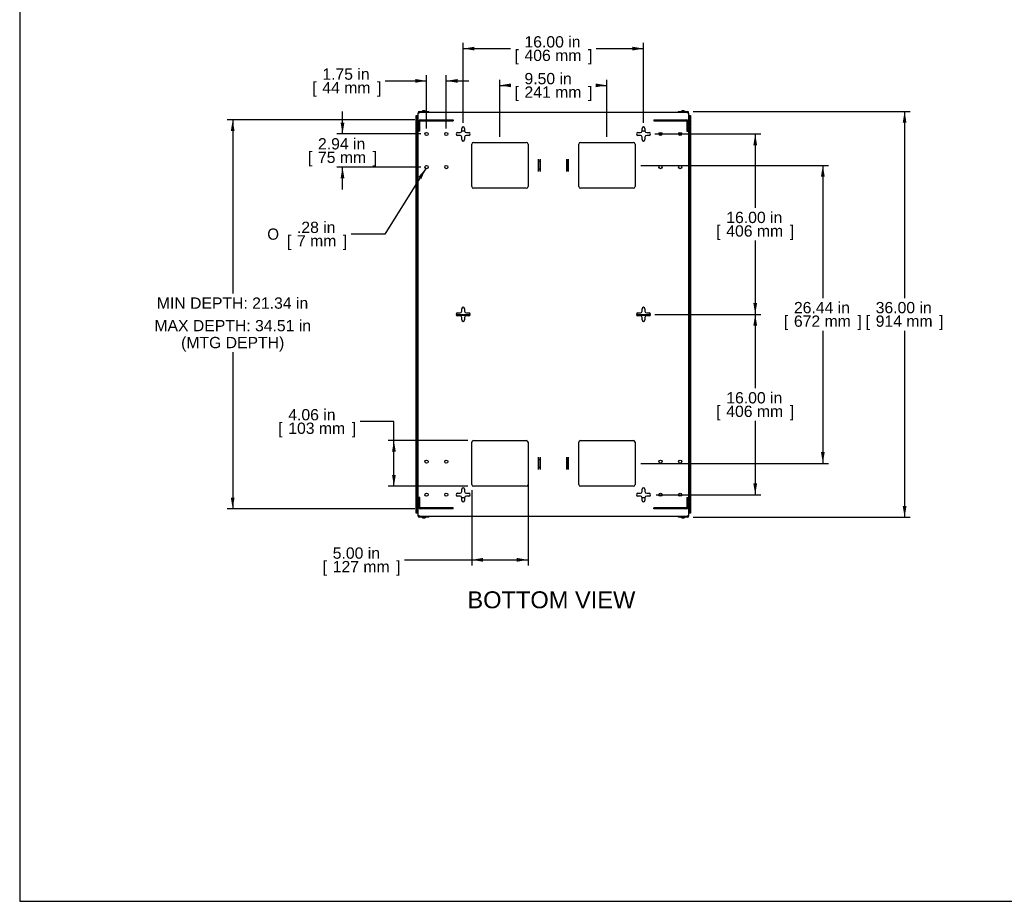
# Model space of a CAD drawing. Header units: inches. Extents: x 0 to 188, y 0 to 141.
# Tile 1 of 22: x 0 to 87, y 0 to 78. Entities that reach past the tile are written whole.
import ezdxf
from ezdxf import colors
from ezdxf.entities.mleader import LeaderData, LeaderLine
from ezdxf.enums import TextEntityAlignment as Align
from ezdxf.lldxf.tags import DXFTag
from ezdxf.math import Vec2, Vec3

# ---------------------------------------------------------------- set-up
doc = ezdxf.new("R2010")
doc.units = ezdxf.units.IN
doc.header["$MEASUREMENT"] = 0
for name, color, linetype in [('COM57176-46', 7, 'Continuous'), ('COM57177-4', 7, 'Continuous'), ('COM57179-6S', 7, 'Continuous'), ('COM57180-1', 7, 'Continuous'), ('Default', 7, 'Continuous'), ('HAN13044', 7, 'Continuous'), ('SCS19417', 7, 'Continuous'), ('SCS19496', 7, 'Continuous')]:
    doc.layers.add(name, color=color, linetype=linetype)
doc.styles.add('SEACAD_Arial', font='arial.ttf')
doc.styles.add('SEACAD_Solid_Edge_ANSI1_Symbols', font='txt')
tags = doc.linetypes.add('HIDDEN2', pattern=[0.1875, 0.125, -0.0625]).pattern_tags.tags
tags[6:7] = [DXFTag(74, 4), DXFTag(75, 0), DXFTag(340, '0'), DXFTag(46, 0.0), DXFTag(50, 0.0), DXFTag(44, 0.0), DXFTag(45, 0.0)]
tags[4:5] = [DXFTag(74, 4), DXFTag(75, 0), DXFTag(340, '0'), DXFTag(46, 0.0), DXFTag(50, 0.0), DXFTag(44, 0.0), DXFTag(45, 0.0)]
doc.dimstyles.new('WEB', dxfattribs={"dimtxt": 1, "dimasz": 1, "dimexe": 0.5, "dimexo": 0.5, "dimgap": 0.25, "dimtad": 0, "dimtih": 1, "dimtoh": 1, "dimzin": 4, "dimdsep": 46, "dimtxsty": 'SEACAD_Arial', "dimblk1": '_SE_FILLED', "dimblk2": '_SE_FILLED', "dimsah": 1, "dimcen": 0.5, "dimadec": 0, "dimazin": 0, "dimtfac": 0.8, "dimtdec": 0, "dimtofl": 0, "dimtmove": 0, "dimatfit": 3, "dimfxl": 1, "dimtolj": 1, "dimtzin": 4, "dimarcsym": 0})

# ---------------------------------------------------------------- blocks, each defined once
blk = doc.blocks.new('SE4')
at = {"layer": 'COM57176-46', "color": 7, "linetype": 'Continuous'}
for p, q in [((35.443, 70.085), (35.443, 70.027)), ((35.529, 70.027), (35.443, 70.027)), ((35.443, 34.315), (35.443, 70.027)), ((35.5, 70.085), (35.5, 70.027)), ((35.529, 70.171), (36.355, 70.171)), ((35.529, 70.114), (36.355, 70.114)), ((35.529, 70.113), (35.529, 70.027)), ((35.529, 70.113), (59.357, 70.113)), ((36.355, 70.171), (36.355, 70.114)), ((58.531, 70.171), (58.531, 70.114)), ((58.531, 70.171), (59.357, 70.171)), ((58.531, 70.114), (59.357, 70.114)), ((59.357, 70.027), (59.357, 70.113)), ((59.443, 70.027), (59.357, 70.027)), ((59.386, 70.027), (59.386, 70.085)), ((59.443, 70.027), (59.443, 70.085)), ((59.443, 70.027), (59.443, 34.315)), ((38.943, 68.296), (39.161, 68.296)), ((39.318, 68.453), (39.318, 68.671)), ((39.568, 68.671), (39.568, 68.453)), ((39.725, 68.296), (39.943, 68.296)), ((54.943, 68.296), (55.161, 68.296)), ((55.318, 68.453), (55.318, 68.671)), ((55.568, 68.671), (55.568, 68.453)), ((55.725, 68.296), (55.943, 68.296)), ((39.161, 68.046), (38.943, 68.046)), ((39.318, 67.671), (39.318, 67.889)), ((39.568, 67.889), (39.568, 67.671)), ((39.943, 68.046), (39.725, 68.046)), ((40.193, 63.518), (40.193, 67.264)), ((40.35, 67.421), (45.036, 67.421)), ((45.193, 67.264), (45.193, 63.518)), ((49.693, 63.518), (49.693, 67.264)), ((49.85, 67.421), (54.536, 67.421)), ((54.693, 67.264), (54.693, 63.518)), ((55.161, 68.046), (54.943, 68.046)), ((55.318, 67.671), (55.318, 67.889)), ((55.568, 67.889), (55.568, 67.671)), ((55.943, 68.046), (55.725, 68.046)), ((46.131, 65.945), (46.131, 65.945)), ((46.131, 64.837), (46.131, 65.945)), ((46.131, 65.904), (46.131, 65.945)), ((46.131, 65.731), (46.131, 65.904)), ((46.131, 65.051), (46.131, 65.731)), ((46.256, 65.731), (46.131, 65.731)), ((46.256, 65.945), (46.256, 64.837)), ((46.256, 65.945), (46.256, 65.945)), ((46.256, 65.945), (46.256, 65.904)), ((46.256, 65.731), (46.256, 65.904)), ((46.256, 65.051), (46.256, 65.731)), ((48.631, 65.945), (48.631, 65.945)), ((48.631, 64.837), (48.631, 65.945)), ((48.631, 65.904), (48.631, 65.945)), ((48.631, 65.731), (48.631, 65.904)), ((48.631, 65.051), (48.631, 65.731)), ((48.756, 65.731), (48.631, 65.731)), ((48.756, 65.945), (48.756, 64.837)), ((48.756, 65.945), (48.756, 65.945)), ((48.756, 65.945), (48.756, 65.904)), ((48.756, 65.731), (48.756, 65.904)), ((48.756, 65.051), (48.756, 65.731)), ((46.256, 65.051), (46.131, 65.051)), ((46.131, 64.878), (46.131, 65.051)), ((46.131, 64.837), (46.131, 64.878)), ((46.131, 64.837), (46.131, 64.837)), ((46.256, 64.878), (46.256, 65.051)), ((46.256, 64.878), (46.256, 64.837)), ((46.256, 64.837), (46.256, 64.837)), ((48.756, 65.051), (48.631, 65.051)), ((48.631, 64.878), (48.631, 65.051)), ((48.631, 64.837), (48.631, 64.878)), ((48.631, 64.837), (48.631, 64.837)), ((48.756, 64.878), (48.756, 65.051)), ((48.756, 64.878), (48.756, 64.837)), ((48.756, 64.837), (48.756, 64.837)), ((45.036, 63.361), (40.35, 63.361)), ((54.536, 63.361), (49.85, 63.361)), ((39.318, 52.453), (39.318, 52.671)), ((39.568, 52.671), (39.568, 52.453)), ((55.318, 52.453), (55.318, 52.671)), ((55.568, 52.671), (55.568, 52.453)), ((38.943, 52.296), (39.161, 52.296)), ((39.161, 52.046), (38.943, 52.046)), ((39.318, 51.671), (39.318, 51.889)), ((39.568, 51.889), (39.568, 51.671)), ((39.725, 52.296), (39.943, 52.296)), ((39.943, 52.046), (39.725, 52.046)), ((54.943, 52.296), (55.161, 52.296)), ((55.161, 52.046), (54.943, 52.046)), ((55.318, 51.671), (55.318, 51.889)), ((55.568, 51.889), (55.568, 51.671)), ((55.725, 52.296), (55.943, 52.296)), ((55.943, 52.046), (55.725, 52.046)), ((40.193, 37.078), (40.193, 40.824)), ((40.35, 40.981), (45.036, 40.981)), ((45.193, 40.824), (45.193, 37.078)), ((49.693, 37.078), (49.693, 40.824)), ((49.85, 40.981), (54.536, 40.981)), ((54.693, 40.824), (54.693, 37.078)), ((46.131, 39.505), (46.131, 39.505)), ((46.131, 38.397), (46.131, 39.505)), ((46.131, 39.464), (46.131, 39.505)), ((46.131, 39.464), (46.131, 39.291)), ((46.256, 39.505), (46.256, 38.397)), ((46.256, 39.505), (46.256, 39.505)), ((46.256, 39.505), (46.256, 39.464)), ((46.256, 39.464), (46.256, 39.291)), ((48.631, 39.505), (48.631, 39.505)), ((48.631, 38.397), (48.631, 39.505)), ((48.631, 39.464), (48.631, 39.505)), ((48.631, 39.464), (48.631, 39.291)), ((48.756, 39.505), (48.756, 38.397)), ((48.756, 39.505), (48.756, 39.505)), ((48.756, 39.505), (48.756, 39.464)), ((48.756, 39.464), (48.756, 39.291)), ((46.131, 39.291), (46.256, 39.291)), ((46.131, 39.291), (46.131, 38.611)), ((46.131, 38.611), (46.256, 38.611)), ((46.131, 38.611), (46.131, 38.438)), ((46.131, 38.397), (46.131, 38.438)), ((46.256, 39.291), (46.256, 38.611)), ((46.256, 38.611), (46.256, 38.438)), ((46.256, 38.438), (46.256, 38.397)), ((48.631, 39.291), (48.756, 39.291)), ((48.631, 39.291), (48.631, 38.611)), ((48.631, 38.611), (48.756, 38.611)), ((48.631, 38.611), (48.631, 38.438)), ((48.631, 38.397), (48.631, 38.438)), ((48.756, 39.291), (48.756, 38.611)), ((48.756, 38.611), (48.756, 38.438)), ((48.756, 38.438), (48.756, 38.397)), ((46.131, 38.397), (46.131, 38.397)), ((46.256, 38.397), (46.256, 38.397)), ((48.631, 38.397), (48.631, 38.397)), ((48.756, 38.397), (48.756, 38.397)), ((45.036, 36.921), (40.35, 36.921)), ((54.536, 36.921), (49.85, 36.921)), ((38.943, 36.296), (39.161, 36.296)), ((39.161, 36.046), (38.943, 36.046)), ((39.318, 36.453), (39.318, 36.671)), ((39.318, 35.671), (39.318, 35.889)), ((39.568, 36.671), (39.568, 36.453)), ((39.568, 35.889), (39.568, 35.671)), ((39.725, 36.296), (39.943, 36.296)), ((39.943, 36.046), (39.725, 36.046)), ((54.943, 36.296), (55.161, 36.296)), ((55.161, 36.046), (54.943, 36.046)), ((55.318, 36.453), (55.318, 36.671)), ((55.318, 35.671), (55.318, 35.889)), ((55.568, 36.671), (55.568, 36.453)), ((55.568, 35.889), (55.568, 35.671)), ((55.725, 36.296), (55.943, 36.296)), ((55.943, 36.046), (55.725, 36.046)), ((35.443, 34.315), (35.529, 34.315)), ((35.443, 34.257), (35.443, 34.315)), ((35.5, 34.257), (35.5, 34.315)), ((35.529, 34.315), (35.529, 34.229)), ((59.357, 34.229), (35.529, 34.229)), ((36.355, 34.228), (35.529, 34.228)), ((36.355, 34.171), (35.529, 34.171)), ((36.355, 34.171), (36.355, 34.228)), ((59.357, 34.228), (58.531, 34.228)), ((58.531, 34.171), (58.531, 34.228)), ((59.357, 34.171), (58.531, 34.171)), ((59.357, 34.315), (59.443, 34.315)), ((59.357, 34.229), (59.357, 34.315)), ((59.386, 34.315), (59.386, 34.257)), ((59.443, 34.315), (59.443, 34.257))]:
    blk.add_line(p, q, dxfattribs=at)
for centre in [(36.193, 68.171), (37.943, 68.171), (56.943, 68.171), (58.693, 68.171), (36.193, 65.234), (37.943, 65.234), (56.943, 65.234), (58.693, 65.234), (36.193, 39.109), (37.943, 39.109), (56.943, 39.109), (58.693, 39.109), (36.193, 36.171), (37.943, 36.171), (56.943, 36.171), (58.693, 36.171)]:
    blk.add_circle(centre, 0.141, dxfattribs=at)
for centre, radius, start, end in [((35.529, 70.085), 0.086, 90, 180), ((35.529, 70.085), 0.029, 90, 180), ((36.326, 70.085), 0.029, 74.90981, 90), ((36.326, 70.085), 0.086, 19.0008, 70.29306), ((58.56, 70.085), 0.086, 109.70694, 160.9992), ((58.56, 70.085), 0.029, 90, 105.09019), ((59.357, 70.085), 0.086, 0, 90), ((59.357, 70.085), 0.029, 0, 90), ((38.943, 68.171), 0.125, 90, 270), ((39.161, 68.453), 0.157, 270, 0), ((39.443, 68.671), 0.125, 0, 180), ((39.725, 68.453), 0.157, 180, 270), ((39.943, 68.171), 0.125, 270, 90), ((54.943, 68.171), 0.125, 90, 270), ((55.161, 68.453), 0.157, 270, 0), ((55.443, 68.671), 0.125, 0, 180), ((55.725, 68.453), 0.157, 180, 270), ((55.943, 68.171), 0.125, 270, 90), ((39.161, 67.889), 0.157, 0, 90), ((39.443, 67.671), 0.125, 180, 0), ((39.725, 67.889), 0.157, 90, 180), ((40.35, 67.264), 0.157, 90, 180), ((45.036, 67.264), 0.157, 0, 90), ((49.85, 67.264), 0.157, 90, 180), ((54.536, 67.264), 0.157, 0, 90), ((55.161, 67.889), 0.157, 0, 90), ((55.443, 67.671), 0.125, 180, 0), ((55.725, 67.889), 0.157, 90, 180), ((40.35, 63.518), 0.157, 180, 270), ((45.036, 63.518), 0.157, 270, 0), ((49.85, 63.518), 0.157, 180, 270), ((54.536, 63.518), 0.157, 270, 0), ((39.161, 52.453), 0.157, 270, 0), ((39.443, 52.671), 0.125, 0, 180), ((39.725, 52.453), 0.157, 180, 270), ((55.161, 52.453), 0.157, 270, 0), ((55.443, 52.671), 0.125, 0, 180), ((55.725, 52.453), 0.157, 180, 270), ((38.943, 52.171), 0.125, 90, 270), ((39.161, 51.889), 0.157, 0, 90), ((39.443, 51.671), 0.125, 180, 0), ((39.725, 51.889), 0.157, 90, 180), ((39.943, 52.171), 0.125, 270, 90), ((54.943, 52.171), 0.125, 90, 270), ((55.161, 51.889), 0.157, 0, 90), ((55.443, 51.671), 0.125, 180, 0), ((55.725, 51.889), 0.157, 90, 180), ((55.943, 52.171), 0.125, 270, 90), ((40.35, 40.824), 0.157, 90, 180), ((45.036, 40.824), 0.157, 0, 90), ((49.85, 40.824), 0.157, 90, 180), ((54.536, 40.824), 0.157, 0, 90), ((39.443, 36.671), 0.125, 0, 180), ((40.35, 37.078), 0.157, 180, 270), ((45.036, 37.078), 0.157, 270, 0), ((49.85, 37.078), 0.157, 180, 270), ((54.536, 37.078), 0.157, 270, 0), ((55.443, 36.671), 0.125, 0, 180), ((38.943, 36.171), 0.125, 90, 270), ((39.161, 36.453), 0.157, 270, 0), ((39.161, 35.889), 0.157, 0, 90), ((39.725, 36.453), 0.157, 180, 270), ((39.725, 35.889), 0.157, 90, 180), ((39.943, 36.171), 0.125, 270, 90), ((54.943, 36.171), 0.125, 90, 270), ((55.161, 36.453), 0.157, 270, 0), ((55.161, 35.889), 0.157, 0, 90), ((55.725, 36.453), 0.157, 180, 270), ((55.725, 35.889), 0.157, 90, 180), ((55.943, 36.171), 0.125, 270, 90), ((39.443, 35.671), 0.125, 180, 0), ((55.443, 35.671), 0.125, 180, 0), ((35.529, 34.257), 0.086, 180, 270), ((35.529, 34.257), 0.029, 180, 270), ((36.326, 34.257), 0.029, 270, 285.09019), ((36.326, 34.257), 0.086, 289.70694, 340.9992), ((58.56, 34.257), 0.086, 199.0008, 250.29306), ((58.56, 34.257), 0.029, 254.90981, 270), ((59.357, 34.257), 0.029, 270, 0), ((59.357, 34.257), 0.086, 270, 0)]:
    blk.add_arc(centre, radius, start, end, dxfattribs=at)
at = {"layer": 'COM57177-4', "color": 7, "linetype": 'Continuous'}
for p, q in [((35.271, 69.758), (35.271, 69.821)), ((35.271, 69.821), (35.328, 69.821)), ((35.271, 34.584), (35.271, 69.758)), ((35.328, 69.821), (35.357, 69.821)), ((35.328, 69.821), (35.328, 69.758)), ((35.328, 68.89), (35.328, 69.758)), ((35.357, 69.821), (35.443, 69.821)), ((59.443, 69.821), (59.529, 69.821)), ((59.529, 69.821), (59.558, 69.821)), ((59.558, 69.758), (59.558, 69.821)), ((59.558, 69.821), (59.615, 69.821)), ((59.558, 69.758), (59.558, 68.89)), ((59.615, 69.821), (59.615, 69.758)), ((59.615, 69.758), (59.615, 34.584)), ((35.328, 35.626), (35.328, 68.716)), ((59.558, 68.716), (59.558, 35.626)), ((35.328, 34.584), (35.328, 35.452)), ((59.558, 35.452), (59.558, 34.584)), ((35.271, 34.522), (35.271, 34.584)), ((35.328, 34.522), (35.271, 34.522)), ((35.328, 34.584), (35.328, 34.522)), ((35.357, 34.522), (35.328, 34.522)), ((35.443, 34.522), (35.357, 34.522)), ((59.529, 34.522), (59.443, 34.522)), ((59.558, 34.522), (59.529, 34.522)), ((59.558, 34.522), (59.558, 34.584)), ((59.615, 34.522), (59.558, 34.522)), ((59.615, 34.584), (59.615, 34.522))]:
    blk.add_line(p, q, dxfattribs=at)
at = {"layer": 'COM57179-6S', "color": 7, "linetype": 'HIDDEN2'}
for p, q in [((35.5, 68.428), (35.5, 69.285)), ((35.595, 68.428), (35.595, 69.285)), ((35.643, 69.428), (38.538, 69.428)), ((35.643, 69.333), (38.538, 69.333)), ((38.538, 69.428), (38.538, 69.333)), ((56.348, 69.428), (56.348, 69.333)), ((56.348, 69.428), (59.243, 69.428)), ((56.348, 69.333), (59.243, 69.333)), ((59.291, 69.285), (59.291, 68.428)), ((59.386, 69.285), (59.386, 68.428)), ((35.595, 68.428), (35.5, 68.428)), ((59.291, 68.428), (59.386, 68.428)), ((35.595, 35.914), (35.5, 35.914)), ((35.5, 35.057), (35.5, 35.914)), ((35.595, 35.057), (35.595, 35.914)), ((59.291, 35.914), (59.291, 35.057)), ((59.291, 35.914), (59.386, 35.914)), ((59.386, 35.914), (59.386, 35.057)), ((38.538, 35.009), (35.643, 35.009)), ((38.538, 34.914), (38.538, 35.009)), ((59.243, 35.009), (56.348, 35.009)), ((56.348, 34.914), (56.348, 35.009)), ((38.538, 34.914), (35.643, 34.914)), ((59.243, 34.914), (56.348, 34.914))]:
    blk.add_line(p, q, dxfattribs=at)
for centre, radius, start, end in [((35.643, 69.285), 0.143, 90, 180), ((35.643, 69.285), 0.048, 90, 180), ((59.243, 69.285), 0.143, 0, 90), ((59.243, 69.285), 0.048, 0, 90), ((35.643, 35.057), 0.143, 180, 270), ((35.643, 35.057), 0.048, 180, 270), ((59.243, 35.057), 0.048, 270, 0), ((59.243, 35.057), 0.143, 270, 0)]:
    blk.add_arc(centre, radius, start, end, dxfattribs=at)
at = {"layer": 'COM57180-1', "color": 7, "linetype": 'Continuous'}
for p, q in [((39.572, 68.421), (39.315, 68.421)), ((55.572, 68.421), (55.315, 68.421)), ((38.818, 52.171), (40.068, 52.171)), ((38.841, 52.099), (40.046, 52.099)), ((54.818, 52.171), (56.068, 52.171)), ((54.841, 52.099), (56.046, 52.099)), ((39.315, 35.921), (39.572, 35.921)), ((55.315, 35.921), (55.572, 35.921))]:
    blk.add_line(p, q, dxfattribs=at)
at = {"layer": 'HAN13044', "color": 7, "linetype": 'Continuous'}
for p, q in [((35.407, 54.859), (35.368, 54.82)), ((35.368, 49.522), (35.368, 54.82)), ((35.443, 54.859), (35.407, 54.859)), ((35.407, 54.859), (35.407, 49.484)), ((59.443, 54.859), (59.48, 54.859)), ((59.48, 49.484), (59.48, 54.859)), ((59.48, 54.859), (59.518, 54.82)), ((59.518, 54.82), (59.518, 49.522)), ((35.407, 49.484), (35.368, 49.522)), ((35.443, 49.484), (35.407, 49.484)), ((59.443, 49.484), (59.48, 49.484)), ((59.48, 49.484), (59.518, 49.522))]:
    blk.add_line(p, q, dxfattribs=at)
at = {"layer": 'SCS19417', "color": 7, "linetype": 'Continuous'}
for p, q in [((35.821, 70.206), (35.818, 70.206)), ((35.818, 70.206), (35.818, 70.179)), ((35.821, 70.206), (35.821, 70.206)), ((35.874, 70.114), (35.874, 70.113)), ((35.925, 70.256), (35.925, 70.238)), ((35.962, 70.238), (35.962, 70.256)), ((36.012, 70.113), (36.012, 70.114)), ((36.065, 70.206), (36.068, 70.206)), ((36.065, 70.206), (36.065, 70.206)), ((36.068, 70.179), (36.068, 70.206)), ((58.821, 70.206), (58.818, 70.206)), ((58.818, 70.206), (58.818, 70.179)), ((58.821, 70.206), (58.821, 70.206)), ((58.874, 70.114), (58.874, 70.113)), ((58.925, 70.256), (58.925, 70.238)), ((58.962, 70.238), (58.962, 70.256)), ((59.012, 70.113), (59.012, 70.114)), ((59.065, 70.206), (59.068, 70.206)), ((59.065, 70.206), (59.065, 70.206)), ((59.068, 70.179), (59.068, 70.206)), ((35.818, 34.163), (35.818, 34.136)), ((35.821, 34.136), (35.818, 34.136)), ((35.821, 34.136), (35.821, 34.136)), ((35.874, 34.229), (35.874, 34.228)), ((35.925, 34.104), (35.925, 34.086)), ((35.962, 34.086), (35.962, 34.104)), ((36.012, 34.228), (36.012, 34.229)), ((36.065, 34.136), (36.068, 34.136)), ((36.065, 34.136), (36.065, 34.136)), ((36.068, 34.136), (36.068, 34.163)), ((58.818, 34.163), (58.818, 34.136)), ((58.821, 34.136), (58.818, 34.136)), ((58.821, 34.136), (58.821, 34.136)), ((58.874, 34.229), (58.874, 34.228)), ((58.925, 34.104), (58.925, 34.086)), ((58.962, 34.086), (58.962, 34.104)), ((59.012, 34.228), (59.012, 34.229)), ((59.065, 34.136), (59.068, 34.136)), ((59.065, 34.136), (59.065, 34.136)), ((59.068, 34.136), (59.068, 34.163))]:
    blk.add_line(p, q, dxfattribs=at)
at = {"layer": 'SCS19417', "color": 7, "linetype": 'HIDDEN2'}
for p, q in [((35.894, 70.114), (35.894, 70.113)), ((35.993, 70.114), (35.993, 70.113)), ((58.894, 70.114), (58.894, 70.113)), ((58.993, 70.114), (58.993, 70.113)), ((35.894, 34.228), (35.894, 34.229)), ((35.993, 34.228), (35.993, 34.229)), ((58.894, 34.228), (58.894, 34.229)), ((58.993, 34.228), (58.993, 34.229))]:
    blk.add_line(p, q, dxfattribs=at)
at = {"layer": 'SCS19417', "color": 7, "linetype": 'Continuous'}
for centre, start, end in [((35.826, 70.179), 180, 270), ((36.06, 70.179), 270, 0), ((58.826, 70.179), 180, 270), ((59.06, 70.179), 270, 0), ((35.826, 34.163), 90, 180), ((36.06, 34.163), 0, 90), ((58.826, 34.163), 90, 180), ((59.06, 34.163), 0, 90)]:
    blk.add_arc(centre, 0.008, start, end, dxfattribs=at)
for points in [[(35.821, 70.206), (35.821, 70.209), (35.823, 70.212), (35.825, 70.215)], [(36.062, 70.215), (36.064, 70.212), (36.065, 70.209), (36.065, 70.206)], [(58.821, 70.206), (58.821, 70.209), (58.823, 70.212), (58.825, 70.215)], [(59.062, 70.215), (59.064, 70.212), (59.065, 70.209), (59.065, 70.206)], [(35.825, 34.127), (35.823, 34.13), (35.821, 34.133), (35.821, 34.136)], [(36.065, 34.136), (36.065, 34.133), (36.064, 34.13), (36.062, 34.127)], [(58.825, 34.127), (58.823, 34.13), (58.821, 34.133), (58.821, 34.136)], [(59.065, 34.136), (59.065, 34.133), (59.064, 34.13), (59.062, 34.127)]]:
    blk.add_open_spline(points, degree=3, dxfattribs=at)
for points, knots in [([(35.825, 70.215), (35.832, 70.221), (35.839, 70.227), (35.855, 70.237), (35.863, 70.241), (35.88, 70.248), (35.889, 70.251), (35.907, 70.255), (35.916, 70.256), (35.925, 70.256)], [0, 0, 0, 0, 0.25, 0.25, 0.5, 0.5, 0.75, 0.75, 1, 1, 1, 1]), ([(35.925, 70.238), (35.931, 70.239), (35.937, 70.239), (35.95, 70.239), (35.956, 70.239), (35.962, 70.238)], [0, 0, 0, 0, 0.5, 0.5, 1, 1, 1, 1]), ([(35.962, 70.256), (35.971, 70.256), (35.98, 70.255), (35.998, 70.251), (36.007, 70.248), (36.024, 70.241), (36.032, 70.237), (36.048, 70.227), (36.055, 70.221), (36.062, 70.215)], [0, 0, 0, 0, 0.25, 0.25, 0.5, 0.5, 0.75, 0.75, 1, 1, 1, 1]), ([(58.825, 70.215), (58.832, 70.221), (58.839, 70.227), (58.855, 70.237), (58.863, 70.241), (58.88, 70.248), (58.889, 70.251), (58.907, 70.255), (58.916, 70.256), (58.925, 70.256)], [0, 0, 0, 0, 0.25, 0.25, 0.5, 0.5, 0.75, 0.75, 1, 1, 1, 1]), ([(58.925, 70.238), (58.931, 70.239), (58.937, 70.239), (58.95, 70.239), (58.956, 70.239), (58.962, 70.238)], [0, 0, 0, 0, 0.5, 0.5, 1, 1, 1, 1]), ([(58.962, 70.256), (58.971, 70.256), (58.98, 70.255), (58.998, 70.251), (59.007, 70.248), (59.024, 70.241), (59.032, 70.237), (59.048, 70.227), (59.055, 70.221), (59.062, 70.215)], [0, 0, 0, 0, 0.25, 0.25, 0.5, 0.5, 0.75, 0.75, 1, 1, 1, 1]), ([(35.925, 34.086), (35.916, 34.086), (35.907, 34.088), (35.889, 34.091), (35.88, 34.094), (35.863, 34.101), (35.855, 34.105), (35.839, 34.115), (35.832, 34.121), (35.825, 34.127)], [0, 0, 0, 0, 0.25, 0.25, 0.5, 0.5, 0.75, 0.75, 1, 1, 1, 1]), ([(35.962, 34.104), (35.956, 34.103), (35.95, 34.103), (35.937, 34.103), (35.931, 34.103), (35.925, 34.104)], [0, 0, 0, 0, 0.5, 0.5, 1, 1, 1, 1]), ([(36.062, 34.127), (36.055, 34.121), (36.048, 34.115), (36.032, 34.105), (36.024, 34.101), (36.007, 34.094), (35.998, 34.091), (35.98, 34.088), (35.971, 34.086), (35.962, 34.086)], [0, 0, 0, 0, 0.25, 0.25, 0.5, 0.5, 0.75, 0.75, 1, 1, 1, 1]), ([(58.925, 34.086), (58.916, 34.086), (58.907, 34.088), (58.889, 34.091), (58.88, 34.094), (58.863, 34.101), (58.855, 34.105), (58.839, 34.115), (58.832, 34.121), (58.825, 34.127)], [0, 0, 0, 0, 0.25, 0.25, 0.5, 0.5, 0.75, 0.75, 1, 1, 1, 1]), ([(58.962, 34.104), (58.956, 34.103), (58.95, 34.103), (58.937, 34.103), (58.931, 34.103), (58.925, 34.104)], [0, 0, 0, 0, 0.5, 0.5, 1, 1, 1, 1]), ([(59.062, 34.127), (59.055, 34.121), (59.048, 34.115), (59.032, 34.105), (59.024, 34.101), (59.007, 34.094), (58.998, 34.091), (58.98, 34.088), (58.971, 34.086), (58.962, 34.086)], [0, 0, 0, 0, 0.25, 0.25, 0.5, 0.5, 0.75, 0.75, 1, 1, 1, 1])]:
    blk.add_open_spline(points, degree=3, knots=knots, dxfattribs=at)
at = {"layer": 'SCS19496', "color": 7, "linetype": 'Continuous'}
for p, q in [((35.433, 69.093), (35.421, 69.093)), ((59.466, 69.093), (59.453, 69.093)), ((35.421, 68.513), (35.433, 68.513)), ((59.453, 68.513), (59.466, 68.513)), ((35.433, 35.829), (35.421, 35.829)), ((59.466, 35.829), (59.453, 35.829)), ((35.421, 35.249), (35.433, 35.249)), ((59.453, 35.249), (59.466, 35.249))]:
    blk.add_line(p, q, dxfattribs=at)
for centre, radius, start, end in [((35.852, 68.785), 0.534, 145.36451, 178.11094), ((35.421, 69.083), 0.01, 90, 145.36451), ((35.433, 69.083), 0.01, 0, 90), ((59.453, 69.083), 0.01, 90, 180), ((59.466, 69.083), 0.01, 34.63549, 90), ((59.035, 68.785), 0.534, 1.88906, 34.63549), ((35.852, 68.821), 0.534, 181.88906, 214.63549), ((35.421, 68.523), 0.01, 214.63549, 270), ((35.433, 68.523), 0.01, 270, 0), ((59.453, 68.523), 0.01, 180, 270), ((59.466, 68.523), 0.01, 270, 325.36451), ((59.035, 68.821), 0.534, 325.36451, 358.11094), ((35.852, 35.521), 0.534, 145.36451, 178.11094), ((35.421, 35.819), 0.01, 90, 145.36451), ((35.433, 35.819), 0.01, 0, 90), ((59.453, 35.819), 0.01, 90, 180), ((59.466, 35.819), 0.01, 34.63549, 90), ((59.035, 35.521), 0.534, 1.88906, 34.63549), ((35.852, 35.557), 0.534, 181.88906, 214.63549), ((35.421, 35.259), 0.01, 214.63549, 270), ((35.433, 35.259), 0.01, 270, 0), ((59.453, 35.259), 0.01, 180, 270), ((59.466, 35.259), 0.01, 270, 325.36451), ((59.035, 35.557), 0.534, 325.36451, 358.11094)]:
    blk.add_arc(centre, radius, start, end, dxfattribs=at)
blk = doc.blocks.new('DMBLK172')
at = {"layer": 'Default', "linetype": 'Continuous', "transparency": 16777216}
for points in [[(40.443, 75.913), (39.443, 75.746), (40.443, 75.579)], [(54.443, 75.913), (54.443, 75.579), (55.443, 75.746)]]:
    blk.add_hatch(color=7, dxfattribs=at).paths.add_polyline_path(points)
at = {"layer": 'Default', "color": 7, "linetype": 'Continuous', "transparency": 16777216}
for p, q in [((39.443, 69.171), (39.443, 76.246)), ((55.443, 69.171), (55.443, 76.246)), ((39.443, 75.746), (43.637, 75.746)), ((51.25, 75.746), (55.443, 75.746))]:
    blk.add_line(p, q, dxfattribs=at)
at = {"layer": 'Default', "color": 7, "linetype": 'Continuous', "transparency": 16777216, "style": 'SEACAD_Arial'}
for s, p in [('16.00 in', (44.878, 76.846)), ('[', (43.987, 75.646)), ('406 mm', (44.878, 75.646)), (']', (50.509, 75.646))]:
    blk.add_text(s, height=1, dxfattribs=at).set_placement(p, align=Align.TOP_LEFT)
blk = doc.blocks.new('_SE_FILLED')
at = {"color": 0}
blk.add_line((0, 0), (-1, 0), dxfattribs=at)
blk.add_solid([(0, 0), (-1, -0.1665), (-1, 0.1665), (0, 0)], dxfattribs=at)
blk = doc.blocks.new('DMBLK173')
at = {"layer": 'Default', "linetype": 'Continuous', "transparency": 16777216}
for points in [[(35.193, 73.051), (35.193, 72.718), (36.193, 72.885)], [(38.943, 73.051), (37.943, 72.885), (38.943, 72.718)]]:
    blk.add_hatch(color=7, dxfattribs=at).paths.add_polyline_path(points)
at = {"layer": 'Default', "color": 7, "linetype": 'Continuous', "transparency": 16777216}
for p, q in [((36.193, 68.671), (36.193, 73.385)), ((37.943, 68.671), (37.943, 73.385)), ((32.533, 72.885), (36.193, 72.885)), ((37.943, 72.885), (39.943, 72.885))]:
    blk.add_line(p, q, dxfattribs=at)
at = {"layer": 'Default', "color": 7, "linetype": 'Continuous', "transparency": 16777216, "style": 'SEACAD_Arial'}
for s, p in [('1.75 in', (26.944, 73.985)), ('[', (26.053, 72.785)), ('44 mm', (26.944, 72.785)), (']', (31.792, 72.785))]:
    blk.add_text(s, height=1, dxfattribs=at).set_placement(p, align=Align.TOP_LEFT)
blk = doc.blocks.new('DMBLK174')
at = {"layer": 'Default', "linetype": 'Continuous', "transparency": 16777216}
for points in [[(28.566, 69.171), (28.733, 68.171), (28.9, 69.171)], [(28.566, 64.234), (28.9, 64.234), (28.733, 65.234)]]:
    blk.add_hatch(color=7, dxfattribs=at).paths.add_polyline_path(points)
at = {"layer": 'Default', "color": 7, "linetype": 'Continuous', "transparency": 16777216}
for p, q in [((28.733, 68.171), (28.733, 70.171)), ((35.693, 68.171), (28.233, 68.171)), ((35.693, 65.234), (28.233, 65.234)), ((28.733, 63.234), (28.733, 65.234))]:
    blk.add_line(p, q, dxfattribs=at)
at = {"layer": 'Default', "color": 7, "linetype": 'Continuous', "transparency": 16777216, "style": 'SEACAD_Arial'}
for s, p in [('2.94 in', (26.559, 67.802)), ('[', (25.668, 66.602)), ('75 mm', (26.559, 66.602)), (']', (31.407, 66.602))]:
    blk.add_text(s, height=1, dxfattribs=at).set_placement(p, align=Align.TOP_LEFT)
blk = doc.blocks.new('DMBLK175')
at = {"layer": 'Default', "linetype": 'Continuous', "transparency": 16777216}
for points in [[(65.513, 67.171), (65.347, 68.171), (65.18, 67.171)], [(65.513, 53.171), (65.18, 53.171), (65.347, 52.171)]]:
    blk.add_hatch(color=7, dxfattribs=at).paths.add_polyline_path(points)
at = {"layer": 'Default', "color": 7, "linetype": 'Continuous', "transparency": 16777216}
for p, q in [((56.443, 68.171), (65.847, 68.171)), ((65.347, 68.171), (65.347, 61.621)), ((65.347, 58.721), (65.347, 52.171)), ((56.443, 52.171), (65.847, 52.171))]:
    blk.add_line(p, q, dxfattribs=at)
at = {"layer": 'Default', "color": 7, "linetype": 'Continuous', "transparency": 16777216, "style": 'SEACAD_Arial'}
for s, p in [('16.00 in', (62.781, 61.271)), ('[', (61.89, 60.071)), ('406 mm', (62.781, 60.071)), (']', (68.412, 60.071))]:
    blk.add_text(s, height=1, dxfattribs=at).set_placement(p, align=Align.TOP_LEFT)
blk = doc.blocks.new('DMBLK176')
at = {"layer": 'Default', "linetype": 'Continuous', "transparency": 16777216}
for points in [[(65.513, 51.171), (65.347, 52.171), (65.18, 51.171)], [(65.513, 37.171), (65.18, 37.171), (65.347, 36.171)]]:
    blk.add_hatch(color=7, dxfattribs=at).paths.add_polyline_path(points)
at = {"layer": 'Default', "color": 7, "linetype": 'Continuous', "transparency": 16777216}
for p, q in [((56.443, 52.171), (65.847, 52.171)), ((65.347, 52.171), (65.347, 45.621)), ((65.347, 42.721), (65.347, 36.171)), ((56.568, 36.171), (65.847, 36.171))]:
    blk.add_line(p, q, dxfattribs=at)
at = {"layer": 'Default', "color": 7, "linetype": 'Continuous', "transparency": 16777216, "style": 'SEACAD_Arial'}
for s, p in [('16.00 in', (62.781, 45.271)), ('[', (61.89, 44.071)), ('406 mm', (62.781, 44.071)), (']', (68.412, 44.071))]:
    blk.add_text(s, height=1, dxfattribs=at).set_placement(p, align=Align.TOP_LEFT)
blk = doc.blocks.new('DMBLK177')
at = {"layer": 'Default', "linetype": 'Continuous', "transparency": 16777216}
for points in [[(78.767, 69.171), (78.601, 70.171), (78.434, 69.171)], [(78.767, 35.171), (78.434, 35.171), (78.601, 34.171)]]:
    blk.add_hatch(color=7, dxfattribs=at).paths.add_polyline_path(points)
at = {"layer": 'Default', "color": 7, "linetype": 'Continuous', "transparency": 16777216}
for p, q in [((59.857, 70.171), (79.101, 70.171)), ((78.601, 70.171), (78.601, 53.621)), ((78.601, 50.721), (78.601, 34.171)), ((59.857, 34.171), (79.101, 34.171))]:
    blk.add_line(p, q, dxfattribs=at)
at = {"layer": 'Default', "color": 7, "linetype": 'Continuous', "transparency": 16777216, "style": 'SEACAD_Arial'}
for s, p in [('36.00 in', (76.036, 53.271)), ('[', (75.144, 52.071)), ('914 mm', (76.036, 52.071)), (']', (81.666, 52.071))]:
    blk.add_text(s, height=1, dxfattribs=at).set_placement(p, align=Align.TOP_LEFT)
blk = doc.blocks.new('DMBLK178')
at = {"layer": 'Default', "linetype": 'Continuous', "transparency": 16777216}
for points in [[(43.693, 72.653), (42.693, 72.486), (43.693, 72.32)], [(51.193, 72.653), (51.193, 72.32), (52.193, 72.486)]]:
    blk.add_hatch(color=7, dxfattribs=at).paths.add_polyline_path(points)
at = {"layer": 'Default', "color": 7, "linetype": 'Continuous', "transparency": 16777216}
for p, q in [((42.693, 67.921), (42.693, 72.986)), ((52.193, 67.921), (52.193, 72.986)), ((42.693, 72.486), (43.637, 72.486)), ((51.25, 72.486), (52.193, 72.486))]:
    blk.add_line(p, q, dxfattribs=at)
at = {"layer": 'Default', "color": 7, "linetype": 'Continuous', "transparency": 16777216, "style": 'SEACAD_Arial'}
for s, p in [('9.50 in', (44.878, 73.586)), ('[', (43.987, 72.386)), ('241 mm', (44.878, 72.386)), (']', (50.509, 72.386))]:
    blk.add_text(s, height=1, dxfattribs=at).set_placement(p, align=Align.TOP_LEFT)
blk = doc.blocks.new('DMBLK179')
at = {"layer": 'Default', "linetype": 'Continuous', "transparency": 16777216}
for points in [[(71.513, 64.391), (71.347, 65.391), (71.18, 64.391)], [(71.513, 39.951), (71.18, 39.951), (71.347, 38.951)]]:
    blk.add_hatch(color=7, dxfattribs=at).paths.add_polyline_path(points)
at = {"layer": 'Default', "color": 7, "linetype": 'Continuous', "transparency": 16777216}
for p, q in [((55.193, 65.391), (71.847, 65.391)), ((71.347, 65.391), (71.347, 53.621)), ((71.347, 50.721), (71.347, 38.951)), ((55.193, 38.951), (71.847, 38.951))]:
    blk.add_line(p, q, dxfattribs=at)
at = {"layer": 'Default', "color": 7, "linetype": 'Continuous', "transparency": 16777216, "style": 'SEACAD_Arial'}
for s, p in [('26.44 in', (68.781, 53.271)), ('[', (67.89, 52.071)), ('672 mm', (68.781, 52.071)), (']', (74.412, 52.071))]:
    blk.add_text(s, height=1, dxfattribs=at).set_placement(p, align=Align.TOP_LEFT)
blk = doc.blocks.new('DMBLK180')
at = {"layer": 'Default', "linetype": 'Continuous', "transparency": 16777216}
blk.add_hatch(color=7, dxfattribs=at).paths.add_polyline_path([(35.733, 64.177), (36.119, 65.114), (35.45, 64.353)])
at = {"layer": 'Default', "color": 7, "linetype": 'Continuous', "transparency": 16777216}
for p, q in [((36.119, 65.114), (32.5, 59.292)), ((32.5, 59.292), (29.5, 59.292))]:
    blk.add_line(p, q, dxfattribs=at)
for s, style, p in [('.28 in', 'SEACAD_Arial', (24.694, 60.392)), ('O', 'SEACAD_Solid_Edge_ANSI1_Symbols', (22.062, 59.792)), ('[', 'SEACAD_Arial', (23.803, 59.192)), ('7 mm', 'SEACAD_Arial', (24.694, 59.192)), (']', 'SEACAD_Arial', (28.759, 59.192))]:
    blk.add_text(s, height=1, dxfattribs=dict(at, style=style)).set_placement(p, align=Align.TOP_LEFT)
blk = doc.blocks.new('DMBLK181')
at = {"layer": 'Default', "linetype": 'Continuous', "transparency": 16777216}
for points in [[(41.193, 30.228), (41.193, 30.561), (40.193, 30.394)], [(44.193, 30.228), (45.193, 30.394), (44.193, 30.561)]]:
    blk.add_hatch(color=7, dxfattribs=at).paths.add_polyline_path(points)
at = {"layer": 'Default', "color": 7, "linetype": 'Continuous', "transparency": 16777216}
for p, q in [((45.193, 38.451), (45.193, 29.894)), ((40.193, 36.578), (40.193, 29.894)), ((34.24, 30.394), (45.193, 30.394))]:
    blk.add_line(p, q, dxfattribs=at)
at = {"layer": 'Default', "color": 7, "linetype": 'Continuous', "transparency": 16777216, "style": 'SEACAD_Arial'}
for s, p in [('5.00 in', (27.868, 31.494)), ('[', (26.977, 30.294)), ('127 mm', (27.868, 30.294)), (']', (33.499, 30.294))]:
    blk.add_text(s, height=1, dxfattribs=at).set_placement(p, align=Align.TOP_LEFT)
blk = doc.blocks.new('DMBLK182')
at = {"layer": 'Default', "linetype": 'Continuous', "transparency": 16777216}
for points in [[(33.128, 39.981), (33.462, 39.981), (33.295, 40.981)], [(33.128, 37.921), (33.295, 36.921), (33.462, 37.921)]]:
    blk.add_hatch(color=7, dxfattribs=at).paths.add_polyline_path(points)
at = {"layer": 'Default', "color": 7, "linetype": 'Continuous', "transparency": 16777216}
for p, q in [((33.295, 42.668), (30.295, 42.668)), ((33.295, 36.921), (33.295, 42.668)), ((39.85, 40.981), (32.795, 40.981)), ((39.85, 36.921), (32.795, 36.921))]:
    blk.add_line(p, q, dxfattribs=at)
at = {"layer": 'Default', "color": 7, "linetype": 'Continuous', "transparency": 16777216, "style": 'SEACAD_Arial'}
for s, p in [('4.06 in', (23.923, 43.768)), ('[', (23.032, 42.568)), ('103 mm', (23.923, 42.568)), (']', (29.554, 42.568))]:
    blk.add_text(s, height=1, dxfattribs=at).set_placement(p, align=Align.TOP_LEFT)
blk = doc.blocks.new('DMBLK191')
at = {"layer": 'Default', "linetype": 'Continuous', "transparency": 16777216}
for points in [[(18.825, 68.428), (19.158, 68.428), (18.991, 69.428)], [(18.825, 35.914), (18.991, 34.914), (19.158, 35.914)]]:
    blk.add_hatch(color=7, dxfattribs=at).paths.add_polyline_path(points)
at = {"layer": 'Default', "color": 7, "linetype": 'Continuous', "transparency": 16777216}
for p, q in [((35.143, 69.428), (18.491, 69.428)), ((18.991, 69.428), (18.991, 54.021)), ((18.991, 48.821), (18.991, 34.914)), ((35.143, 34.914), (18.491, 34.914))]:
    blk.add_line(p, q, dxfattribs=at)
at = {"layer": 'Default', "color": 7, "linetype": 'Continuous', "transparency": 16777216, "style": 'SEACAD_Arial'}
for s, p in [('MIN DEPTH: 21.34 in', (12.263, 53.671)), ('MAX DEPTH: 34.51 in', (12.046, 51.671)), ('(MTG DEPTH)', (14.415, 50.171))]:
    blk.add_text(s, height=1, dxfattribs=at).set_placement(p, align=Align.TOP_LEFT)
blk = doc.blocks.new('_DOT')
at = {"color": 0}
blk.add_line((0, 0), (-1, 0), dxfattribs=at)
at = {"color": 0, "const_width": 0.333}
blk.add_lwpolyline([(-0.1665, 0, 1), (0.1665, 0, 1)], format="xyb", close=True, dxfattribs=at)
blk = doc.blocks.new('Block222')
at = {"layer": 'Default', "color": 7, "linetype": 'Continuous'}
ml = blk.add_multileader_mtext('Standard', dxfattribs=at)
ml.set_content('{\\pxsm0.9;\\fArial|b1||i0||c0|p34;\\W1.;SDC246U36BK\\P}', color=7)
ml.set_leader_properties()
ml.set_arrow_properties(name='DOT')
ml.build(insert=Vec2(0, 0))
ml.multileader.update_dxf_attribs({"leader_type": 0, "dogleg_length": 0, "arrow_head_size": 2.25})
ctx = ml.context
ctx.base_point, ctx.char_height, ctx.arrow_head_size, ctx.landing_gap_size = Vec3(152.32, -85.83), 2.25, 2.25, 0.787
ctx.text_align_type = 1
notes = []
notes.append((ctx, [(0, (0, 0, 0), (0, 0), (1, 0), 1, [])]))
ctx.mtext.insert, ctx.mtext.alignment = Vec3(163.43, -84.69), 2
for ctx, leaders in notes:
    for number, flags, end, landing, length, lines in leaders:
        leader = LeaderData()
        leader.index, (leader.has_last_leader_line, leader.has_dogleg_vector, leader.attachment_direction) = number, flags
        leader.last_leader_point, leader.dogleg_vector, leader.dogleg_length = Vec3(end), Vec3(landing), length
        for number, points, colour, breaks in lines:
            line = LeaderLine()
            line.index, line.vertices, line.color, line.breaks = number, Vec3.list(points), colors.encode_raw_color(colour), breaks
            leader.lines.append(line)
        ctx.leaders.append(leader)

msp = doc.modelspace()

# ---------------------------------------------------------------- linework, layer by layer
at = {"layer": 'Default', "color": 7, "linetype": 'Continuous'}
for p, q in [((0.096, 140.903), (0.096, 0.103)), ((0.095, 0.102), (187.895, 0.102))]:
    msp.add_line(p, q, dxfattribs=at)

# ---------------------------------------------------------------- block references
at = {"layer": 'Default'}
msp.add_blockref('SE4', (0, 0), dxfattribs=at)
at = {"layer": 'Default', "color": 7, "xscale": 0.72, "yscale": 0.72, "zscale": 0.72}
msp.add_blockref('Block222', (62.286, 63.58), dxfattribs=at)

# ---------------------------------------------------------------- texts
at = {"layer": 'Default', "color": 7, "linetype": 'Continuous', "style": 'SEACAD_Arial'}
msp.add_text('BOTTOM VIEW', height=1.5, dxfattribs=at).set_placement((39.814, 27.6), align=Align.TOP_LEFT)

# ---------------------------------------------------------------- dimensions: what is measured, and where the dimension line sits
at = {"layer": 'Default', "color": 7, "linetype": 'Continuous'}
for base, p1, p2, angle, text, override, picture, middle, dimtype in [((39.443, 75.746), (39.443, 68.671), (55.443, 68.671), 0, '\\A1;<>', {"dimpost": '\\X'}, 'DMBLK172', (47.443, 75.746), 161), ((36.193, 72.885), (36.193, 68.171), (37.943, 68.171), 0, '\\A1;<>', {"dimpost": '\\X'}, 'DMBLK173', (32.533, 72.885), 161), ((42.693, 72.486), (42.693, 67.421), (52.193, 67.421), 0, '\\A1;<>', {"dimpost": '\\X'}, 'DMBLK178', (47.443, 72.486), 161), ((28.733, 65.234), (36.193, 65.234), (36.193, 68.171), 90, '\\A1;<>', {"dimpost": '\\X'}, 'DMBLK174', (28.733, 66.702), 161), ((78.601, 70.171), (59.357, 70.171), (59.357, 34.171), 270, '\\A1;<>', {"dimpost": '\\X'}, 'DMBLK177', (78.601, 52.171), 161), ((18.991, 69.428), (35.643, 69.428), (35.643, 34.914), 270, '\\A1;MIN DEPTH: 21.34 in\\P{}\\PMAX DEPTH: 34.51 in\\X(MTG DEPTH)', {"dimpost": '\\X'}, 'DMBLK191', (18.991, 52.171), 161), ((65.347, 68.171), (55.943, 68.171), (55.943, 52.171), 270, '\\A1;<>', {"dimpost": '\\X'}, 'DMBLK175', (65.347, 60.171), 161), ((71.347, 65.391), (54.693, 65.391), (54.693, 38.951), 270, '\\A1;<>', {"dimpost": '\\X'}, 'DMBLK179', (71.347, 52.171), 161), ((65.347, 36.171), (55.943, 52.171), (56.068, 36.171), 90, '\\A1;<>', {"dimpost": '\\X'}, 'DMBLK176', (65.347, 44.171), 160), ((33.295, 36.921), (40.35, 36.921), (40.35, 40.981), 90, '\\A1;<>', {"dimpost": '\\X', "dimtmove": 1}, 'DMBLK182', (30.295, 42.668), 161)]:
    dim = msp.add_linear_dim(base=base, p1=p1, p2=p2, angle=angle, text=text, dimstyle='WEB', override=override, dxfattribs=at)
    dim.commit()
    dim.dimension.update_dxf_attribs({"geometry": picture, "text_midpoint": middle, "dimtype": dimtype})
dim = msp.add_diameter_dim_2p(p1=(36.268, 65.353), p2=(36.119, 65.114), text='\\A1;<>', dimstyle='WEB', override={"dimpost": '\\X'}, dxfattribs=at)
dim.commit()
dim.dimension.update_dxf_attribs({"geometry": 'DMBLK180', "text_midpoint": (29.5, 59.292), "dimtype": 163})
dim = msp.add_linear_dim(base=(45.193, 30.394), p1=(40.193, 40.824), p2=(45.193, 38.951), text='\\A1;<>', dimstyle='WEB', override={"dimpost": '\\X'}, dxfattribs=at)
dim.commit()
dim.dimension.update_dxf_attribs({"geometry": 'DMBLK181', "text_midpoint": (34.24, 30.394), "dimtype": 160})

doc.saveas('drawing.dxf')
